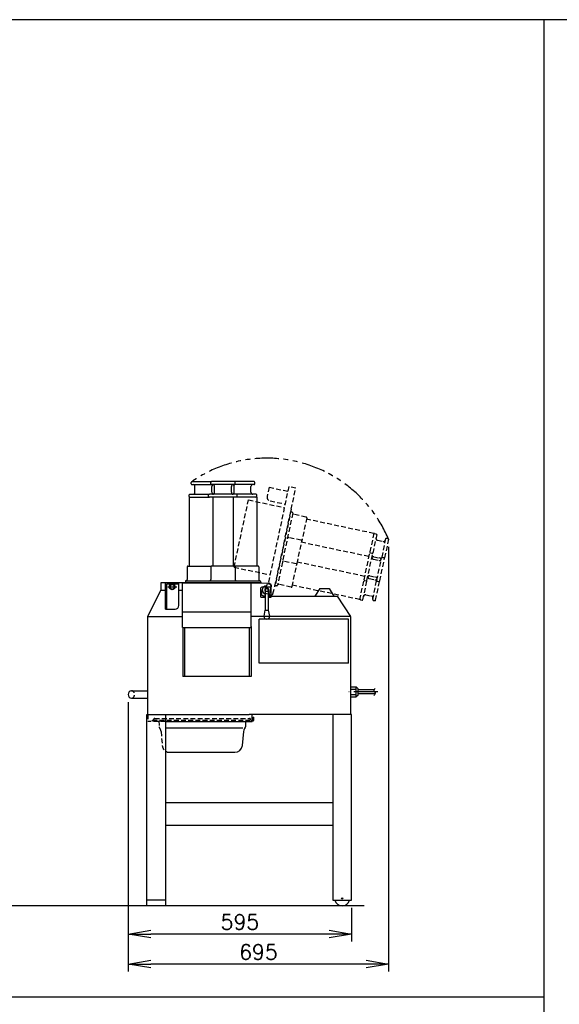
# Model space of a CAD drawing. Extents: x 460 to 8195, y 0 to 5507.
# Tile 29 of 30: x 4887 to 6323, y 2885 to 5507. Entities that reach past the tile are written whole.
import ezdxf

# ---------------------------------------------------------------- set-up
doc = ezdxf.new("R2010")
doc.units = 0
doc.header["$LTSCALE"] = 2
doc.header["$PDMODE"] = 3
for name, pattern in [('CENTER', [50.8, 31.75, -6.35, 6.35, -6.35]), ('HIDDEN', [9.525, 6.35, -3.175]), ('PHANTOM', [63.5, 31.75, -6.35, 6.35, -6.35, 6.35, -6.35])]:
    doc.linetypes.add(name, pattern=pattern)
doc.layers.get('0').update_dxf_attribs({"linetype": 'CONTINUOUS'})
doc.layers.get('DEFPOINTS').update_dxf_attribs({"linetype": 'CONTINUOUS'})
for name, color, linetype in [('DANMEN', 7, 'CONTINUOUS'), ('SUNPOU', 7, 'CONTINUOUS'), ('WAKU', 7, 'CONTINUOUS')]:
    doc.layers.add(name, color=color, linetype=linetype)
doc.styles.get("Standard").update_dxf_attribs({"font": 'romans.shx', "bigfont": 'extfont.shx'})
doc.dimstyles.get("Standard").update_dxf_attribs({"dimscale": 20, "dimtxt": 2, "dimasz": 3, "dimexe": 1, "dimexo": 1, "dimgap": 0.6, "dimtad": 3, "dimdec": 0, "dimzin": 0, "dimdsep": 46, "dimtxsty": 'STANDARD', "dimblk1": 'OPEN', "dimblk2": 'OPEN', "dimsah": 1, "dimcen": 1.5, "dimadec": 0, "dimazin": 0, "dimtfac": 1, "dimtdec": 0, "dimtmove": 0, "dimatfit": 0, "dimldrblk": 'DOTSMALL', "dimfxl": 1, "dimtvp": 1, "dimtolj": 1, "dimtzin": 0, "dimarcsym": 0})

# ---------------------------------------------------------------- blocks, each defined once
blk = doc.blocks.new('_OPEN')
at = {"color": 0, "linetype": 'ByBlock'}
for p, q in [((-1, 0.167), (0, 0)), ((0, 0), (-1, -0.167)), ((0, 0), (-1, 0))]:
    blk.add_line(p, q, dxfattribs=at)
blk = doc.blocks.new('*D14')
at = {"layer": 'DEFPOINTS', "color": 0}
for p in [(5176, 3709.9), (5770.5, 3161.9), (5176, 3072)]:
    blk.add_point(p, dxfattribs=at)
at = {"layer": 'SUNPOU', "color": 0, "lineweight": -2}
for p, q in [((5176, 3689.9), (5176, 3052)), ((5770.5, 3141.9), (5770.5, 3052)), ((5710.5, 3072), (5236, 3072))]:
    blk.add_line(p, q, dxfattribs=at)
at = {"layer": 'SUNPOU', "color": 0, "lineweight": -2, "xscale": 60, "yscale": 60, "zscale": 60, "rotation": 180}
blk.add_blockref('_OPEN', (5176, 3072), dxfattribs=at)
at = {"layer": 'SUNPOU', "color": 0, "lineweight": -2, "xscale": 60, "yscale": 60, "zscale": 60}
blk.add_blockref('_OPEN', (5770.5, 3072), dxfattribs=at)
at = {"layer": 'SUNPOU', "color": 0, "insert": (5473.2, 3104), "char_height": 40, "attachment_point": 5}
blk.add_mtext('\\A1;595', dxfattribs=at)
blk = doc.blocks.new('_DotSmall')
at = {"color": 0, "linetype": 'ByBlock', "const_width": 0.5}
blk.add_lwpolyline([(-0.0625, 0, 1), (0.0625, 0, 1)], format="xyb", close=True, dxfattribs=at)
blk = doc.blocks.new('*D16')
at = {"layer": 'DEFPOINTS', "color": 0}
for p in [(5869, 4123.1), (5176, 3648.3), (5176, 2992)]:
    blk.add_point(p, dxfattribs=at)
at = {"layer": 'SUNPOU', "color": 0, "lineweight": -2}
for p, q in [((5869, 4103.1), (5869, 2972)), ((5176, 3628.3), (5176, 2972)), ((5809, 2992), (5236, 2992))]:
    blk.add_line(p, q, dxfattribs=at)
at = {"layer": 'SUNPOU', "color": 0, "lineweight": -2, "xscale": 60, "yscale": 60, "zscale": 60, "rotation": 180}
blk.add_blockref('_OPEN', (5176, 2992), dxfattribs=at)
at = {"layer": 'SUNPOU', "color": 0, "lineweight": -2, "xscale": 60, "yscale": 60, "zscale": 60}
blk.add_blockref('_OPEN', (5869, 2992), dxfattribs=at)
at = {"layer": 'SUNPOU', "color": 0, "insert": (5522.5, 3024), "char_height": 40, "attachment_point": 5}
blk.add_mtext('\\A1;695', dxfattribs=at)

msp = doc.modelspace()

# ---------------------------------------------------------------- linework, layer by layer
at = {"color": 2}
for p, q in [((5343.5, 4270.9), (5343.5, 4274.9)), ((5345, 4276.9), (5397.5, 4276.9)), ((5395.5, 4270.9), (5395.5, 4274.9)), ((5458.5, 4276.9), (5397.5, 4276.9)), ((5511, 4276.9), (5458.5, 4276.9)), ((5460.5, 4270.9), (5460.5, 4274.9)), ((5512.5, 4270.9), (5512.5, 4274.9)), ((5345, 4268.9), (5397.5, 4268.9)), ((5353.5, 4248.4), (5353.5, 4263.9)), ((5458.5, 4268.9), (5397.5, 4268.9)), ((5398.5, 4248.4), (5398.5, 4263.9)), ((5405.5, 4248.4), (5405.5, 4263.9)), ((5450.5, 4248.4), (5450.5, 4263.9)), ((5458, 4248.4), (5458, 4263.9)), ((5511, 4268.9), (5458.5, 4268.9)), ((5502.5, 4248.4), (5502.5, 4263.9)), ((5337.5, 4235.4), (5392, 4235.4)), ((5338, 4237.4), (5338, 4241.4)), ((5338, 4235.4), (5338, 4051.9)), ((5339.5, 4243.4), (5392, 4243.4)), ((5390, 4237.4), (5390, 4241.4)), ((5464, 4243.4), (5392, 4243.4)), ((5464, 4235.4), (5392, 4235.4)), ((5401, 4235.4), (5401, 4051.9)), ((5455, 4235.4), (5455, 4051.9)), ((5516.5, 4243.4), (5464, 4243.4)), ((5518.5, 4235.4), (5464, 4235.4)), ((5466, 4237.4), (5466, 4241.4)), ((5518, 4237.4), (5518, 4241.4)), ((5518, 4235.4), (5518, 4051.9)), ((5332.7, 4049.9), (5332.7, 4015.9)), ((5334.2, 4051.9), (5397.7, 4051.9)), ((5395.7, 4049.9), (5395.7, 4015.9)), ((5458.2, 4051.9), (5397.7, 4051.9)), ((5521.7, 4051.9), (5458.2, 4051.9)), ((5460.2, 4049.9), (5460.2, 4015.9)), ((5523.2, 4049.9), (5523.2, 4015.9)), ((5330, 4012.9), (5526, 4012.9)), ((5228, 3917.9), (5263, 3987.9)), ((5530.1, 4006.9), (5263, 4006.9)), ((5263, 4006.9), (5263, 3987.9)), ((5263, 3987.9), (5275.5, 3987.9)), ((5275.5, 3937), (5275.5, 4006.9)), ((5278.5, 4004.9), (5310.5, 4004.9)), ((5278.5, 3937), (5278.5, 4004.9)), ((5281, 3996.4), (5305, 3996.4)), ((5310.5, 3947), (5310.5, 4006.9)), ((5310.5, 3987.9), (5320.1, 3987.9)), ((5320.1, 3887.9), (5320.1, 4006.9)), ((5320.1, 4006.9), (5531.1, 4006.9)), ((5328, 4010.9), (5328, 4006.9)), ((5503.1, 3887.9), (5503.1, 4006.9)), ((5528.2, 3993.3), (5527.9, 3984.9)), ((5528, 4010.9), (5528, 4006.9)), ((5528, 4010.9), (5528, 4006.9)), ((5530.2, 3985.9), (5528, 3985.9)), ((5550.7, 4005.9), (5531, 4006.8)), ((5534.6, 3996.9), (5555.9, 3996.9)), ((5540.6, 3987.9), (5540.6, 3934.5)), ((5548.8, 3987.9), (5548.8, 3934.5)), ((5554.5, 3993.5), (5554.2, 3984.9)), ((5555.9, 3996.9), (5554.8, 3996.9)), ((5555.7, 3993.5), (5555.4, 3984.3)), ((5555.9, 3996.9), (5555.9, 3997)), ((5555.9, 3997), (5555.9, 3996.9)), ((5555.9, 3996.9), (5557.3, 3996.9)), ((5557.3, 3996.9), (5557.2, 3999.2)), ((5685.5, 3991.9), (5673, 3971.9)), ((5685.5, 3991.9), (5710.5, 3991.9)), ((5710.5, 3991.9), (5723, 3971.9)), ((5527.9, 3984.9), (5528.6, 3984.9)), ((5528.6, 3969.5), (5528.9, 3984.9)), ((5528.6, 3969.5), (5540.6, 3969.5)), ((5531.5, 3976), (5531.6, 3981.9)), ((5531.5, 3976), (5531.5, 3976)), ((5531.6, 3981.9), (5531.6, 3981.9)), ((5535, 3972.4), (5540.6, 3972.4)), ((5548.8, 3972.4), (5551.8, 3972.4)), ((5551.5, 3969.5), (5556.3, 3969.5)), ((5555.3, 3984), (5555.2, 3975.7)), ((5555.2, 3975.7), (5555.2, 3975.7)), ((5555.5, 3972.5), (5555.5, 3972.4)), ((5555.5, 3971.4), (5555.5, 3972.4)), ((5555.5, 3972.4), (5555.5, 3972.4)), ((5555.5, 3972.4), (5555.5, 3972.4)), ((5555.5, 3972.4), (5555.5, 3972.4)), ((5555.5, 3971.9), (5733, 3971.9)), ((5768, 3917.9), (5733, 3971.9)), ((5275.5, 3937), (5300.5, 3937)), ((5539.7, 3934.5), (5536.7, 3918.5)), ((5539.7, 3934.5), (5549.7, 3934.5)), ((5552.7, 3918.5), (5549.7, 3934.5)), ((5228, 3917.9), (5320.1, 3917.9)), ((5228, 3656.9), (5228, 3916.9)), ((5320.1, 3929.9), (5503.1, 3929.9)), ((5536.7, 3917.9), (5503.1, 3917.9)), ((5524, 3792.9), (5524, 3910.9)), ((5762, 3910.9), (5524, 3910.9)), ((5536.7, 3918.5), (5552.7, 3918.5)), ((5768, 3917.9), (5552.7, 3917.9)), ((5762, 3792.9), (5762, 3910.9)), ((5768, 3656.9), (5768, 3916.9)), ((5320.1, 3887.9), (5503.1, 3887.9)), ((5321.1, 3886.9), (5321.1, 3757.9)), ((5326.1, 3886.9), (5326.1, 3757.9)), ((5498.1, 3886.9), (5498.1, 3757.9)), ((5503.1, 3890.9), (5503.1, 3757.9)), ((5762, 3792.9), (5524, 3792.9)), ((5503.1, 3757.9), (5321.1, 3757.9)), ((5768, 3730.4), (5783, 3730.4)), ((5768, 3723.7), (5783, 3723.7)), ((5783, 3730.4), (5788, 3725.4)), ((5783, 3703.4), (5783, 3730.4)), ((5788, 3708.4), (5788, 3725.4)), ((5184.5, 3719.9), (5228, 3719.9)), ((5184.5, 3699.9), (5228, 3699.9)), ((5768, 3710.2), (5783, 3710.2)), ((5768, 3703.4), (5783, 3703.4)), ((5788, 3708.4), (5783, 3703.4)), ((5830.1, 3721.9), (5788, 3721.9)), ((5833.3, 3711.9), (5788, 3711.9)), ((5225.5, 3656.9), (5498, 3656.9)), ((5225.5, 3146.9), (5225.5, 3656.9)), ((5225.5, 3656.9), (5498, 3656.9)), ((5275.5, 3656.9), (5275.5, 3146.9)), ((5770.5, 3656.9), (5498, 3656.9)), ((5505.5, 3650.9), (5505.5, 3656.9)), ((5505.5, 3637.9), (5505.5, 3656.9)), ((5508.5, 3649.9), (5510.5, 3649.9)), ((5508.5, 3649.9), (5508.5, 3642.4)), ((5510.5, 3641.9), (5510.5, 3649.9)), ((5720.5, 3656.9), (5720.5, 3161.9)), ((5770.5, 3161.9), (5770.5, 3656.9)), ((5275.5, 3637.9), (5495.5, 3637.9)), ((5275.5, 3637.9), (5505.5, 3637.9)), ((5275.5, 3637.9), (5505.5, 3637.9)), ((5275.5, 3620.9), (5481.3, 3620.9)), ((5488.5, 3637.9), (5487.7, 3623.7)), ((5505.5, 3641.9), (5508, 3641.9)), ((5505.5, 3639.9), (5508.5, 3639.9)), ((5482.7, 3611.7), (5479.6, 3574.3)), ((5285.6, 3555.9), (5459.7, 3555.9)), ((5275.5, 3421.9), (5720.5, 3421.9)), ((5275.5, 3361.9), (5720.5, 3361.9)), ((5804, 3146.9), (3864.6, 3146.9)), ((5275.5, 3161.9), (5225.5, 3161.9)), ((5275.5, 3146.9), (5225.5, 3146.9)), ((5720.5, 3161.9), (5770.5, 3161.9))]:
    msp.add_line(p, q, dxfattribs=at)
at = {"color": 2, "linetype": 'CENTER'}
msp.add_line((5840.1, 3716.9), (5762.9, 3716.9), dxfattribs=at)
at = {"color": 2}
msp.add_lwpolyline([(5293, 4002.4), (5287.8, 3999.4), (5287.8, 3993.4), (5293, 3990.4), (5298.2, 3993.4), (5298.2, 3999.4)], close=True, dxfattribs=at)
for points in [[(5557.2, 3999.2), (5557.1, 4000.1), (5556.7, 4001.6), (5556, 4003), (5555, 4004), (5554, 4004.9), (5552.8, 4005.4), (5551.7, 4005.8), (5550.7, 4005.9)], [(5555.5, 3972.5), (5555.4, 3973), (5555.4, 3973.8), (5555.3, 3974.5), (5555.3, 3975.2), (5555.2, 3975.7)]]:
    msp.add_lwpolyline(points, dxfattribs=at)
for centre, radius in [((5293, 3996.4), 7.5), ((5745.5, 3166.9), 1.5)]:
    msp.add_circle(centre, radius, dxfattribs=at)
for centre, radius, start, end in [((5345.5, 4274.9), 2, 90, 180), ((5397.5, 4274.9), 2, 90, 180), ((5458.5, 4274.9), 2, 0, 90), ((5510.5, 4274.9), 2, 0, 90), ((5345.5, 4270.9), 2, 180, 270), ((5348.5, 4263.9), 5, 0, 90), ((5348.5, 4248.4), 5, 270, 0), ((5397.5, 4270.9), 2, 180, 270), ((5403.5, 4263.9), 5, 107.4576, 180), ((5403.5, 4248.4), 5, 180, 252.5424), ((5400.5, 4263.9), 5, 0, 90), ((5400.5, 4248.4), 5, 270, 0), ((5455.5, 4263.9), 5, 90, 180), ((5455.5, 4248.4), 5, 180, 270), ((5453, 4263.9), 5, 0, 90), ((5453, 4248.4), 5, 270, 0), ((5458.5, 4270.9), 2, 270, 0), ((5507.5, 4263.9), 5, 90, 180), ((5507.5, 4248.4), 5, 180, 270), ((5510.5, 4270.9), 2, 270, 0), ((5340, 4241.4), 2, 90, 180), ((5340, 4237.4), 2, 180, 270), ((5392, 4241.4), 2, 90, 180), ((5392, 4237.4), 2, 180, 270), ((5464, 4241.4), 2, 0, 90), ((5464, 4237.4), 2, 270, 0), ((5516, 4241.4), 2, 0, 90), ((5516, 4237.4), 2, 270, 0), ((5334.7, 4049.9), 2, 90, 180), ((5397.7, 4049.9), 2, 90, 180), ((5458.2, 4049.9), 2, 0, 90), ((5521.2, 4049.9), 2, 0, 90), ((5330, 4010.9), 2, 90, 180), ((5329.7, 4015.9), 3, 270, 0), ((5392.7, 4015.9), 3, 270, 0), ((5463.2, 4015.9), 3, 180, 270), ((5526.2, 4015.9), 3, 180, 270), ((5526, 4010.9), 2, 0, 90), ((5526, 4010.9), 2, 0, 90), ((5530.2, 3980.9), 5, 20.7147, 90), ((5544.7, 3987.9), 5.55, 317.5982, 222.3065), ((5544.7, 3987.9), 4.1, 359.9047, 180), ((5528.6, 3981.9), 3, 359, 90), ((5544.7, 3986.4), 10.5, 200.7147, 246.9604), ((5544.7, 3985.4), 9.5, 295.4932, 314.414), ((5544.5, 3985.5), 9.73, 314.7279, 356.386), ((5552.3, 3966.9), 5.51, 54.0328, 95.0887), ((5545.4, 3984.7), 10, 355.8401, 357.9138), ((5676, 3981.7), 120.9, 184.2328, 184.3688), ((5553.3, 3969.4), 3, 1.8, 41.0665), ((5300.5, 3947), 10, 270, 0), ((5544.7, 3918.5), 8, 180, 0), ((5505.2, 3608.1), 22.8, 142.3781, 170.8007), ((5484.7, 3623.8), 3, 322.3781, 356.9872), ((5508, 3642.4), 0.5, 270, 0), ((5508.5, 3641.9), 2, 270, 0), ((5459.7, 3575.9), 20, 270, 355.2848), ((5286.3, 3575.9), 20, 237.1824, 270), ((5745.5, 3166.9), 20, 194.4775, 345.5225)]:
    msp.add_arc(centre, radius, start, end, dxfattribs=at)
msp.add_ellipse((5184.5, 3709.9), major_axis=(0, -10), ratio=0.85, start_param=3.141593, end_param=6.283185, dxfattribs=at)
at = {"color": 2, "linetype": 'HIDDEN'}
msp.add_ellipse((5184.3, 3709.9), major_axis=(0, 10), ratio=0.85, start_param=3.141593, end_param=6.283185, dxfattribs=at)
at = {"color": 2}
for points, knots in [([(5528.2, 3993.3), (5529.1, 3994.2), (5530.9, 3995.9), (5533.4, 3996.9), (5534.6, 3996.9)], [0, 0, 0, 0, 0.502926, 1, 1, 1, 1]), ([(5554.4, 3996.9), (5554.5, 3996.9), (5554.5, 3996.7), (5554.5, 3996.6), (5554.5, 3996.5)], [0, 0, 0, 0, 0.27312, 1, 1, 1, 1]), ([(5554.5, 3996.5), (5554.5, 3996.3), (5554.6, 3995.3), (5554.6, 3994.3), (5554.5, 3993.5)], [0, 0, 0, 0, 0.182348, 1, 1, 1, 1]), ([(5555.9, 3996.9), (5555.9, 3996.7), (5555.8, 3995.6), (5555.7, 3994.5), (5555.7, 3993.5)], [0, 0, 0, 0, 0.180253, 1, 1, 1, 1]), ([(5555.9, 3996.9), (5555.9, 3996.9), (5555.9, 3996.9), (5555.9, 3996.9), (5555.9, 3996.9)], [0, 0, 0, 0, 0.698521, 1, 1, 1, 1]), ([(5555.9, 3996.9), (5555.9, 3996.9), (5555.9, 3996.9), (5555.9, 3996.9), (5555.9, 3996.9)], [0, 0, 0, 0, 0.684065, 1, 1, 1, 1]), ([(5535, 3972.4), (5534.6, 3972.4), (5533.6, 3972.6), (5532.5, 3973.4), (5531.7, 3974.6), (5531.5, 3975.5), (5531.5, 3976)], [0, 0, 0, 0, 0.250115, 0.500165, 0.750118, 1, 1, 1, 1]), ([(5535, 3972.4), (5535, 3972.4), (5535, 3972.4), (5535, 3972.4), (5535, 3972.4)], [0, 0, 0, 0, 0.515487, 1, 1, 1, 1]), ([(5548.8, 3969.6), (5548.9, 3969.6), (5549.3, 3969.6), (5550, 3969.5), (5550.7, 3969.5), (5551.2, 3969.5), (5551.4, 3969.5), (5551.5, 3969.5)], [0.6300559, 0.6300559, 0.6300559, 0.6300559, 0.6832655, 0.8065088, 0.9021673, 0.96732, 1, 1, 1, 1]), ([(5551.8, 3972.4), (5552.2, 3972.4), (5553, 3972.3), (5553.9, 3971.6), (5554.6, 3970.7), (5554.8, 3969.9), (5554.8, 3969.5)], [0, 0, 0, 0, 0.249866, 0.4999, 0.749992, 1, 1, 1, 1]), ([(5832.4, 3725.6), (5830.8, 3723.4), (5827.7, 3719.2), (5835.8, 3713.7), (5831.9, 3709.3), (5829.7, 3706.8)], [0, 0, 0, 0, 6.904687, 13.13526, 21.223856, 21.223856, 21.223856, 21.223856])]:
    msp.add_open_spline(points, degree=3, knots=knots, dxfattribs=at)
at = {"layer": 'DANMEN', "color": 4, "linetype": 'HIDDEN'}
for p, q in [((5550.8, 4261.9), (5545.6, 4237.4)), ((5603.3, 4263.5), (5548.2, 4004.3)), ((5550.8, 4261.9), (5600.7, 4251.3)), ((5566.3, 3998.3), (5621.9, 4259.6)), ((5621.9, 4259.6), (5603.3, 4263.5)), ((5457.8, 4048.9), (5495.9, 4227.9)), ((5495.9, 4227.9), (5591.4, 4207.6)), ((5553.3, 4225.6), (5593.4, 4217.1)), ((5610, 4203.7), (5566.1, 3997.3)), ((5612.3, 4195.2), (5608.4, 4196)), ((5613.8, 4192.8), (5573.1, 4001.1)), ((5649.4, 4182.4), (5616.2, 4189.5)), ((5651.1, 4180.5), (5637.9, 4118.4)), ((5829.8, 4138.7), (5650.3, 4176.9)), ((5636.3, 4120.8), (5603.1, 4127.9)), ((5625.3, 4059.2), (5637.9, 4118.4)), ((5829.9, 4139.2), (5818.6, 4085.9)), ((5837.3, 4135.6), (5826.4, 4084.2)), ((5831.7, 4138.3), (5835.7, 4137.5)), ((5839.3, 4120.8), (5854.4, 4117.6)), ((5861.1, 4124.9), (5850.2, 4073.5)), ((5868.9, 4123.2), (5858, 4071.9)), ((5863.4, 4125.9), (5867.3, 4125.1)), ((5816.7, 4077.1), (5637.2, 4115.2)), ((5622.9, 4057.7), (5589.7, 4064.8)), ((5803.6, 4015.5), (5818.6, 4085.9)), ((5811.4, 4013.8), (5826.4, 4084.2)), ((5820.9, 4087.4), (5824.8, 4086.6)), ((5828.5, 4070), (5843.6, 4066.8)), ((5829.9, 4076.8), (5845.1, 4073.6)), ((5837.5, 4013.9), (5850.2, 4073.5)), ((5845.3, 4012.2), (5858, 4071.9)), ((5852.6, 4075.1), (5856.5, 4074.3)), ((5457.8, 4048.9), (5553.4, 4028.6)), ((5612.1, 3997.1), (5625.3, 4059.2)), ((5805.5, 4024.3), (5626, 4062.4)), ((5792.3, 3962.2), (5803.6, 4015.5)), ((5800.5, 3962.4), (5811.4, 4013.8)), ((5805.1, 4013.1), (5809, 4012.3)), ((5817.6, 4018.6), (5832.7, 4015.4)), ((5819.1, 4026), (5834.3, 4022.7)), ((5826.6, 3962.5), (5837.5, 4013.9)), ((5834.4, 3960.9), (5845.3, 4012.2)), ((5545.8, 4002.5), (5546.2, 4004.8)), ((5553.4, 4003), (5546.2, 4004.8)), ((5555.6, 3995.9), (5551.2, 3975.1)), ((5561, 3978.4), (5566, 3997.5)), ((5570.7, 3999.5), (5566.8, 4000.4)), ((5570.7, 3999.5), (5566.8, 4000.4)), ((5609.8, 3996.1), (5576.6, 4003.1)), ((5792.4, 3962.6), (5612.9, 4000.8)), ((5839, 4011.5), (5843, 4010.7)), ((5548.2, 3977.2), (5539.8, 3979.3)), ((5551.2, 3975.1), (5550.9, 3973.8)), ((5550.9, 3973.8), (5553.2, 3973.4)), ((5794.3, 3962.2), (5798.2, 3961.4)), ((5808.3, 3975.1), (5823.5, 3971.9)), ((5828.2, 3960.6), (5832.1, 3959.8)), ((5228, 3656.9), (5228, 3637.9)), ((5246.5, 3646.4), (5498.8, 3646.4)), ((5275.5, 3637.9), (5228, 3637.9)), ((5240.5, 3639.9), (5240.5, 3641.9)), ((5240.5, 3641.9), (5504.8, 3641.9)), ((5240.5, 3639.9), (5504.8, 3639.9)), ((5243.5, 3641.9), (5243.5, 3643.4)), ((5257.4, 3639.9), (5258.2, 3623.7)), ((5501.8, 3641.9), (5501.8, 3643.4)), ((5504.8, 3639.9), (5504.8, 3641.9)), ((5263.3, 3611.7), (5266.4, 3574.3))]:
    msp.add_line(p, q, dxfattribs=at)
msp.add_lwpolyline([(5553.2, 3973.4), (5554, 3973.3), (5555.6, 3973.4), (5557.1, 3973.8), (5558.3, 3974.5), (5559.4, 3975.4), (5560.2, 3976.4), (5560.7, 3977.4), (5561, 3978.4)], dxfattribs=at)
msp.add_circle((5544.7, 3987.9), 4.1, dxfattribs=at)
at = {"layer": 'DANMEN', "color": 4, "linetype": 'PHANTOM'}
msp.add_arc((5544.7, 3987.9), 351.3, 22.6836, 124.8566, dxfattribs=at)
at = {"layer": 'DANMEN', "color": 4, "linetype": 'HIDDEN'}
for centre, radius, start, end in [((5555.4, 4235.4), 10, 168, 258), ((5611.9, 4193.2), 2, 348, 78), ((5616.8, 4192.4), 3, 168, 258), ((5649, 4180.5), 2, 348, 78), ((5603.7, 4130.8), 3, 168, 258), ((5635.9, 4118.8), 2, 348, 78), ((5831.3, 4136.3), 2, 78, 168), ((5840.3, 4125.7), 5, 168, 258), ((5835.2, 4135.5), 2, 348, 78), ((5855.5, 4122.5), 5, 258, 348), ((5863, 4124), 2, 78, 168), ((5866.9, 4123.2), 2, 348, 78), ((5589, 4061.8), 3, 78, 168), ((5820.5, 4085.5), 2, 78, 168), ((5828.9, 4071.9), 5, 78, 150.5424), ((5829.5, 4074.9), 5, 168, 258), ((5824.4, 4084.6), 2, 348, 78), ((5844.7, 4071.6), 5, 258, 348), ((5844, 4068.7), 5, 5.4576, 78), ((5852.1, 4073.1), 2, 78, 168), ((5856.1, 4072.3), 2, 348, 78), ((5623.3, 4059.7), 2, 258, 348), ((5805.5, 4015), 2, 168, 258), ((5809.5, 4014.2), 2, 258, 348), ((5818.1, 4021.1), 5, 78, 168), ((5818.6, 4023.5), 5, 168, 258), ((5833.8, 4020.3), 5, 258, 348), ((5833.2, 4017.9), 5, 348, 78), ((5839.5, 4013.5), 2, 168, 258), ((5843.4, 4012.6), 2, 258, 348), ((5542.4, 3988.5), 9.66, 143.4581, 212.3388), ((5543.2, 3988.3), 10.5, 98.7147, 144.9604), ((5540.9, 4003.6), 5, 278.7147, 348), ((5571.1, 4001.5), 2, 258, 348), ((5571.1, 4001.5), 2, 258, 348), ((5575.9, 4000.2), 3, 78, 168), ((5610.2, 3998), 2, 258, 348), ((5542.4, 3988.6), 9.73, 212.7279, 254.386), ((5794.7, 3964.2), 2, 168, 258), ((5798.6, 3963.4), 2, 258, 348), ((5807.3, 3970.2), 5, 78, 168), ((5822.4, 3967), 5, 348, 78), ((5828.6, 3962.6), 2, 168, 258), ((5832.6, 3961.8), 2, 258, 348), ((5246.5, 3643.4), 3, 90, 180), ((5498.8, 3643.4), 3, 0, 90), ((5261.2, 3623.8), 3, 183.0128, 217.6219), ((5240.8, 3608.1), 22.8, 9.1993, 37.6219), ((5286.3, 3575.9), 20, 184.7152, 237.1824)]:
    msp.add_arc(centre, radius, start, end, dxfattribs=at)
for points, knots in [([(5553.4, 4003), (5554.1, 4001.9), (5555.4, 3999.8), (5555.9, 3997.2), (5555.6, 3995.9)], [0, 0, 0, 0, 0.502926, 1, 1, 1, 1]), ([(5551, 3976.6), (5550.9, 3976.6), (5549.9, 3976.8), (5548.9, 3977), (5548.2, 3977.2)], [0, 0, 0, 0, 0.182348, 1, 1, 1, 1]), ([(5551.5, 3976.6), (5551.5, 3976.5), (5551.3, 3976.6), (5551.1, 3976.6), (5551, 3976.6)], [0, 0, 0, 0, 0.27312, 1, 1, 1, 1])]:
    msp.add_open_spline(points, degree=3, knots=knots, dxfattribs=at)
at = {"layer": 'WAKU', "color": 6}
for p, q in [((8100, 5507), (460, 5507)), ((6282.6, 5507), (6282.6, 300)), ((6282.6, 2903.5), (460, 2903.5))]:
    msp.add_line(p, q, dxfattribs=at)

# ---------------------------------------------------------------- dimensions: what is measured, and where the dimension line sits
at = {"layer": 'SUNPOU'}
dim = msp.add_linear_dim(base=(5176, 2992), p1=(5869, 4123.1), p2=(5176, 3648.3), angle=180, text='695', dimstyle='STANDARD', override={"dimtol": 0, "dimlim": 0, "dimtp": 0, "dimtm": 0, "dimtfac": 1, "dimtdec": 0, "dimtolj": 1, "dimtzin": 0}, dxfattribs=at)
dim.commit()
dim.dimension.update_dxf_attribs({"geometry": '*D16', "text_midpoint": (5522.5, 3024)})
dim = msp.add_linear_dim(base=(5175.9936995, 3071.9738854), p1=(5770.4936995, 3161.9271532), p2=(5175.9936995, 3709.9271532), angle=180, dimstyle='STANDARD', override={"dimtol": 0, "dimlim": 0, "dimtp": 0, "dimtm": 0, "dimtfac": 1, "dimtdec": 0, "dimtolj": 1, "dimtzin": 0}, dxfattribs=at)
dim.commit()
dim.dimension.update_dxf_attribs({"geometry": '*D14', "text_midpoint": (5473.2436995, 3103.9738854)})

doc.saveas('drawing.dxf')
